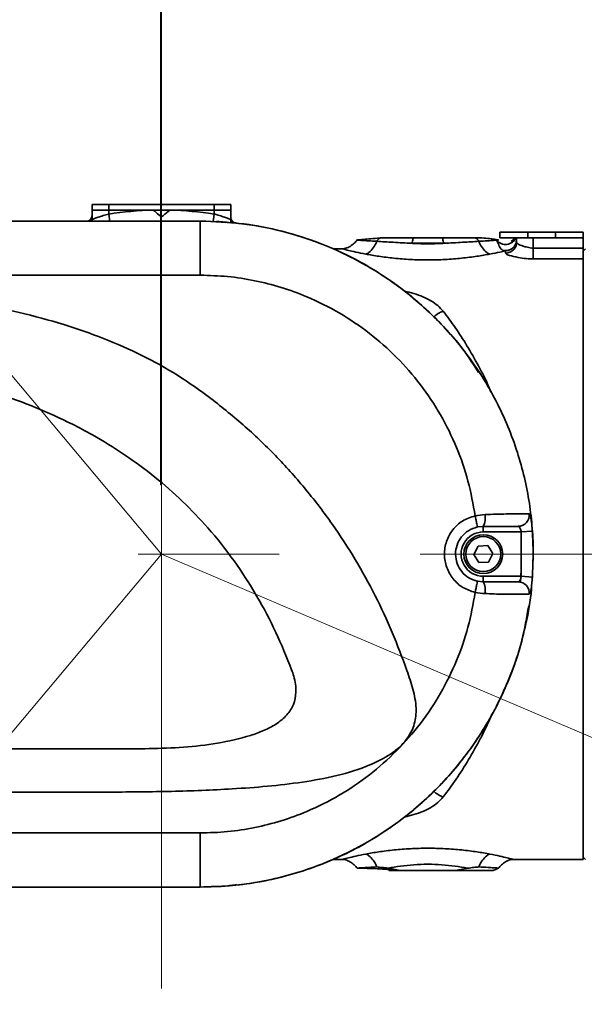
# Model space of a CAD drawing. Header units: millimetres. Extents: x 6316 to 18291, y -19059 to -9021.
# Tile 101 of 144: x 11636 to 11737, y -11874 to -11696. Entities that reach past the tile are written whole.
import ezdxf

# ---------------------------------------------------------------- set-up
doc = ezdxf.new("R2010")
doc.units = ezdxf.units.MM
doc.header["$LTSCALE"] = 10
doc.header["$PDSIZE"] = -1
doc.linetypes.add('CENTER', pattern=[50.8, 31.75, -6.35, 6.35, -6.35])
doc.linetypes.add('CENTERX2', pattern=[20.32, 12.7, -2.54, 2.54, -2.54])
doc.layers.get('Defpoints').update_dxf_attribs({"true_color": 0x5e5e5e})
doc.layers.add('2细线层', color=4, linetype='Continuous', lineweight=13)
doc.layers.add('cen', color=2, linetype='CENTER', lineweight=18)
doc.layers.add('中心线层', color=1, linetype='CENTER')
doc.dimstyles.new('ISO-25', dxfattribs={"dimscale": 20, "dimtxt": 4, "dimasz": 3.05, "dimexe": 3, "dimexo": 0.625, "dimtad": 1, "dimdec": 0, "dimtxsty": 'Standard', "dimcen": 2.5, "dimclrd": 1, "dimclre": 1, "dimclrt": 4, "dimadec": 1, "dimazin": 2, "dimtfac": 1, "dimtdec": 0, "dimtmove": 0, "dimatfit": 0, "dimfxl": 1, "dimarcsym": 0})

# ---------------------------------------------------------------- blocks, each defined once
blk = doc.blocks.new('SW_CENTERMARKSYMBOL_2')
at = {"layer": '中心线层', "color": 0}
for p, q in [((-1, 0), (-2.7, 0)), ((0, 0), (-0.5, 0)), ((0, 1), (0, 2.7)), ((0, 0), (0, 0.5)), ((0, 0), (0, -0.5)), ((0, 0), (0.5, 0)), ((1, 0), (2.7, 0)), ((0, -1), (0, -2.7))]:
    blk.add_line(p, q, dxfattribs=at)
blk = doc.blocks.new('*D148')
at = {"layer": 'Defpoints', "color": 0, "linetype": 'ByBlock', "lineweight": 20, "transparency": 16777216}
for p in [(11690.09, -11297.54), (11555.19, -11666.33), (10703.28, -11792.73), (11661.24, -11792.73), (11834.85, -11792.73)]:
    blk.add_point(p, dxfattribs=at)
at = {"layer": '中心线层', "color": 1, "linetype": 'ByBlock', "lineweight": -2, "transparency": 16777216}
for p, q in [((11547.15, -11656.76), (11303.84, -11366.79)), ((11847.35, -11792.73), (12217.27, -11792.73))]:
    blk.add_line(p, q, dxfattribs=at)
blk.add_arc((11661.24, -11792.73), 496.02, 7.0506, 122.9494, dxfattribs=at)
at = {"layer": '中心线层', "color": 1, "linetype": 'ByBlock', "lineweight": 20, "transparency": 16777216}
for points in [[(11397.5, -11384.66), (11385.41, -11368.31), (11342.41, -11412.75)], [(12163.66, -11731.22), (12143.37, -11732.47), (12157.27, -11792.73)]]:
    blk.add_solid(points, dxfattribs=at)
at = {"layer": '中心线层', "color": 4, "linetype": 'ByBlock', "lineweight": 20, "transparency": 16777216, "insert": (11970.28, -11339), "char_height": 80, "attachment_point": 5, "rotation": 325.7408}
blk.add_mtext('130°', dxfattribs=at)
blk = doc.blocks.new('*D149')
at = {"layer": 'Defpoints', "color": 0, "linetype": 'ByBlock', "lineweight": 20, "transparency": 16777216}
for p in [(10703.28, -11792.73), (11661.24, -11792.73), (11834.85, -11792.73), (11557.23, -11916.69), (11679.34, -12103.48)]:
    blk.add_point(p, dxfattribs=at)
at = {"layer": '中心线层', "color": 1, "linetype": 'ByBlock', "lineweight": -2, "transparency": 16777216}
for p, q in [((11847.35, -11792.73), (12032.53, -11792.73)), ((11549.19, -11926.26), (11422.59, -12077.15))]:
    blk.add_line(p, q, dxfattribs=at)
blk.add_arc((11661.24, -11792.73), 311.28, 241.2459, 348.7541, dxfattribs=at)
at = {"layer": '中心线层', "color": 1, "linetype": 'ByBlock', "lineweight": 20, "transparency": 16777216}
for points in [[(11956.43, -11852.44), (11976.67, -11854.43), (11972.53, -11792.73)], [(11505.76, -12074.02), (11517.24, -12057.23), (11461.16, -12031.18)]]:
    blk.add_solid(points, dxfattribs=at)
at = {"layer": '中心线层', "color": 4, "linetype": 'ByBlock', "lineweight": 20, "transparency": 16777216, "insert": (11770.42, -12026.86), "char_height": 80, "attachment_point": 5, "rotation": 25}
blk.add_mtext('130°', dxfattribs=at)
blk = doc.blocks.new('*D152')
at = {"layer": 'Defpoints', "color": 0, "linetype": 'ByBlock', "lineweight": 20, "transparency": 16777216}
for p in [(10744.24, -11792.73), (11834.85, -11792.73), (10910.7, -11928.22), (11200.52, -11950.1), (11072.57, -12830.82)]:
    blk.add_point(p, dxfattribs=at)
at = {"layer": '中心线层', "color": 1, "linetype": 'ByBlock', "lineweight": -2, "transparency": 16777216}
blk.add_arc((10886.41, -11792.73), 351.33, 290.1276, 350.0396, dxfattribs=at)
at = {"layer": '中心线层', "color": 1, "linetype": 'ByBlock', "lineweight": 20, "transparency": 16777216}
for points in [[(11222.32, -11852.61), (11242.57, -11854.38), (11237.74, -11792.73)], [(11009.96, -12132.42), (11004.65, -12112.79), (10948.42, -12138.54)]]:
    blk.add_solid(points, dxfattribs=at)
at = {"layer": '中心线层', "color": 4, "linetype": 'ByBlock', "lineweight": 20, "transparency": 16777216, "insert": (11113.63, -11986.13), "char_height": 80, "attachment_point": 5, "rotation": 49.5964}
blk.add_mtext('80°', dxfattribs=at)
blk = doc.blocks.new('*D157')
at = {"layer": 'Defpoints', "color": 0, "linetype": 'ByBlock', "lineweight": 20, "transparency": 16777216}
for p in [(11661.11, -11671.18), (11661.11, -11792.73), (10744.24, -11962.73)]:
    blk.add_point(p, dxfattribs=at)
at = {"layer": '中心线层', "color": 1, "linetype": 'ByBlock', "lineweight": -2, "transparency": 16777216}
for p, q in [((10744.24, -11950.23), (10744.24, -11611.18)), ((11661.11, -11780.23), (11661.11, -11611.18)), ((10805.24, -11671.18), (11600.11, -11671.18))]:
    blk.add_line(p, q, dxfattribs=at)
at = {"layer": '中心线层', "color": 1, "linetype": 'ByBlock', "lineweight": 20, "transparency": 16777216}
for points in [[(10805.24, -11661.01), (10805.24, -11681.34), (10744.24, -11671.18)], [(11600.11, -11661.01), (11600.11, -11681.34), (11661.11, -11671.18)]]:
    blk.add_solid(points, dxfattribs=at)
at = {"layer": '中心线层', "color": 4, "linetype": 'ByBlock', "lineweight": 20, "transparency": 16777216, "insert": (11202.68, -11618.68), "char_height": 80, "attachment_point": 5}
blk.add_mtext('917', dxfattribs=at)
blk = doc.blocks.new('*D158')
at = {"layer": 'Defpoints', "color": 0, "linetype": 'ByBlock', "lineweight": 20, "transparency": 16777216}
for p in [(11661.24, -11671.61), (11661.24, -11792.86), (11791.24, -11792.73)]:
    blk.add_point(p, dxfattribs=at)
at = {"layer": '中心线层', "color": 1, "linetype": 'ByBlock', "lineweight": -2, "transparency": 16777216}
for p, q in [((11661.24, -11780.36), (11661.24, -11611.61)), ((11791.24, -11780.23), (11791.24, -11611.61)), ((11600.24, -11671.61), (11539.24, -11671.61)), ((11661.24, -11671.61), (11791.24, -11671.61)), ((11852.24, -11671.61), (12095.1, -11671.61))]:
    blk.add_line(p, q, dxfattribs=at)
at = {"layer": '中心线层', "color": 1, "linetype": 'ByBlock', "lineweight": 20, "transparency": 16777216}
for points in [[(11600.24, -11661.44), (11600.24, -11681.77), (11661.24, -11671.61)], [(11852.24, -11661.44), (11852.24, -11681.77), (11791.24, -11671.61)]]:
    blk.add_solid(points, dxfattribs=at)
at = {"layer": '中心线层', "color": 4, "linetype": 'ByBlock', "lineweight": 20, "transparency": 16777216, "insert": (12004.17, -11618.66), "char_height": 80, "attachment_point": 5}
blk.add_mtext('130', dxfattribs=at)

msp = doc.modelspace()

# ---------------------------------------------------------------- linework, layer by layer
at = {"color": 7, "linetype": 'Continuous', "lineweight": 35}
for p, q in [((11648.74, -11730.73), (11648.74, -11729.73)), ((11648.74, -11729.73), (11651.74, -11729.73)), ((11651.74, -11729.73), (11651.74, -11730.73)), ((11651.74, -11729.73), (11670.74, -11729.73)), ((11670.74, -11730.73), (11670.74, -11729.73)), ((11670.74, -11729.73), (11673.74, -11729.73)), ((11673.74, -11729.73), (11673.74, -11730.73)), ((11648.74, -11732.45), (11648.74, -11730.73)), ((11651.74, -11730.73), (11648.74, -11730.73)), ((11651.74, -11730.73), (11651.74, -11731.46)), ((11651.74, -11730.73), (11670.74, -11730.73)), ((11651.74, -11731.46), (11651.95, -11732.77)), ((11659.74, -11730.73), (11659.77, -11730.74)), ((11662.72, -11730.74), (11662.74, -11730.73)), ((11670.74, -11731.46), (11670.54, -11732.79)), ((11670.74, -11731.46), (11670.74, -11730.73)), ((11673.74, -11730.73), (11670.74, -11730.73)), ((11673.74, -11730.73), (11673.74, -11732.45)), ((11668.24, -11732.73), (11180.74, -11732.73)), ((11668.24, -11732.73), (11320.24, -11732.73)), ((11648.74, -11732.45), (11648.72, -11732.73)), ((11648.74, -11732.73), (11648.74, -11732.45)), ((11673.74, -11732.45), (11673.74, -11733.06)), ((11722.24, -11735.73), (11722.24, -11734.73)), ((11722.24, -11734.73), (11727.24, -11734.73)), ((11727.24, -11735.73), (11722.24, -11735.73)), ((11725.24, -11736.52), (11725.24, -11735.73)), ((11727.24, -11734.73), (11727.24, -11735.73)), ((11727.24, -11734.73), (11732.24, -11734.73)), ((11727.24, -11735.73), (11732.24, -11735.73)), ((11728.24, -11735.73), (11728.24, -11737.6)), ((11728.24, -11735.73), (11737.24, -11735.73)), ((11732.24, -11735.73), (11732.24, -11734.73)), ((11732.24, -11734.73), (11737.24, -11734.73)), ((11737.24, -11734.73), (11737.24, -11735.73)), ((11737.24, -11737.6), (11737.24, -11735.73)), ((11721.45, -11736.05), (11721.34, -11736.03)), ((11724.24, -11736.35), (11724.24, -11736.35)), ((11728.24, -11737.6), (11737.24, -11737.6)), ((11737.24, -11737.6), (11737.24, -11739.54)), ((11693.92, -11737.73), (11692.17, -11737.73)), ((11723.24, -11738.07), (11722.68, -11737.97)), ((11722.68, -11737.97), (11723.25, -11738.05)), ((11723.24, -11738.5), (11723.24, -11738.07)), ((11737.64, -11737.73), (11737.24, -11738.13)), ((11737.24, -11739.54), (11728.24, -11739.54)), ((11737.24, -11739.54), (11737.24, -11847.73)), ((11668.24, -11742.48), (11629.74, -11742.48)), ((11719.24, -11787.73), (11718.19, -11787.84)), ((11719.24, -11788.73), (11719.24, -11787.73)), ((11726.08, -11788.73), (11719.24, -11788.73)), ((11728.07, -11788.59), (11726.08, -11788.73)), ((11726.08, -11796.73), (11726.08, -11788.73)), ((11717.51, -11792.81), (11718.3, -11791.27)), ((11718.3, -11791.27), (11720.03, -11791.19)), ((11720.03, -11791.19), (11720.97, -11792.64)), ((11720.97, -11792.64), (11720.18, -11794.18)), ((11718.45, -11794.27), (11717.51, -11792.81)), ((11720.18, -11794.18), (11718.45, -11794.27)), ((11725.95, -11797.93), (11726.08, -11795.52)), ((11718.19, -11797.61), (11719.24, -11797.73)), ((11719.24, -11796.73), (11719.24, -11797.73)), ((11719.24, -11796.73), (11726.08, -11796.73)), ((11728.08, -11796.86), (11726.08, -11796.73)), ((11629.74, -11842.98), (11668.24, -11842.98)), ((11737.24, -11847.33), (11737.64, -11847.73)), ((11692.12, -11847.73), (11693.92, -11847.73)), ((11696.52, -11849.31), (11697.13, -11849.32)), ((11724.57, -11847.73), (11737.24, -11847.73)), ((11704.17, -11849.73), (11702.24, -11849.73)), ((11702.44, -11849.56), (11703.59, -11849.62)), ((11704.17, -11849.73), (11714.32, -11849.73)), ((11320.24, -11852.73), (11668.24, -11852.73))]:
    msp.add_line(p, q, dxfattribs=at)
at = {"color": 7, "linetype": 'Continuous', "lineweight": 35, "flags": 128}
for points in [[(11673.74, -11732.45), (11673.77, -11732.78), (11673.85, -11733.08)], [(11187.72, -11835.61), (11216.18, -11835.61), (11244.54, -11835.61), (11272.98, -11835.61), (11301.65, -11835.61), (11330.75, -11835.61), (11360.42, -11835.61), (11390.86, -11835.61), (11422.22, -11835.61), (11448.75, -11835.61), (11476.1, -11835.61), (11504.39, -11835.61), (11533.7, -11835.61), (11564.12, -11835.61), (11590.4, -11835.61), (11617.57, -11835.61), (11645.69, -11835.61), (11652.11, -11835.61)], [(11180.74, -11852.73), (11250.36, -11852.73), (11271.09, -11852.73), (11354.01, -11852.73), (11494.24, -11852.73), (11514.97, -11852.73), (11597.89, -11852.73), (11668.24, -11852.73)], [(11674.81, -11852.29), (11674.45, -11852.36), (11671.99, -11852.61), (11671.37, -11852.64), (11671.22, -11852.65), (11671.18, -11852.65), (11671.17, -11852.65), (11671.17, -11852.65), (11671.16, -11852.65), (11671.16, -11852.65), (11671.16, -11852.65), (11671.16, -11852.65)]]:
    msp.add_lwpolyline(points, dxfattribs=at)
at = {"color": 7, "linetype": 'Continuous', "lineweight": 35}
for radius in [3.5, 3.15]:
    msp.add_circle((11719.24, -11792.73), radius, dxfattribs=at)
for centre, radius, start, end in [((11647.74, -11731.73), 1, 270, 0), ((11648.07, -11732.34), 0.674, 324.3048, 359.4262), ((11661.24, -11792.73), 62, 91.3669, 98.8139), ((11661.24, -11792.73), 62, 81.1861, 88.6331), ((11674.74, -11732.07), 1, 180, 263.8754), ((11674.52, -11732.54), 0.776, 194.2014, 219.0536), ((11713.23, -11752.83), 4.05, 107.332, 135.7147), ((11725.54, -11785.73), 1.99, 270.3316, 7.2242), ((11715.95, -11786.16), 3.65, 334.5332, 8.3817), ((11719.24, -11792.73), 4, 90, 270.0086), ((11715.95, -11799.3), 3.65, 351.6188, 25.5028), ((11725.54, -11799.72), 1.99, 352.7651, 89.6767), ((11713.23, -11832.62), 4.05, 224.257, 252.6678)]:
    msp.add_arc(centre, radius, start, end, dxfattribs=at)
for points, knots in [([(11648.74, -11732.45), (11648.76, -11732.44), (11648.79, -11732.43), (11649.14, -11732.29), (11649.82, -11732.04), (11650.72, -11731.74), (11651.4, -11731.55), (11651.74, -11731.46)], [0, 0, 0, 0, 0.126659, 0.340135, 0.559319, 0.779764, 1, 1, 1, 1]), ([(11661.24, -11731.99), (11660.93, -11731.72), (11660.46, -11731.32), (11659.94, -11730.89), (11659.77, -11730.74)], [0, 0, 0, 0, 0.65036, 1, 1, 1, 1]), ([(11662.72, -11730.74), (11662.34, -11731.07), (11661.82, -11731.5), (11661.36, -11731.89), (11661.24, -11731.99)], [0, 0, 0, 0, 0.750832, 1, 1, 1, 1]), ([(11670.74, -11731.46), (11670.99, -11731.52), (11671.57, -11731.68), (11672.41, -11731.95), (11673.15, -11732.21), (11673.65, -11732.41), (11673.71, -11732.43), (11673.74, -11732.45)], [0, 0, 0, 0, 0.155291, 0.374014, 0.586718, 0.794228, 1, 1, 1, 1]), ([(11668.24, -11732.73), (11668.24, -11732.73), (11668.24, -11732.74), (11668.24, -11733.15), (11668.24, -11733.95), (11668.24, -11735.13), (11668.24, -11736.61), (11668.24, -11738.38), (11668.24, -11740.37), (11668.24, -11741.77), (11668.24, -11742.48)], [0, 0, 0, 0, 0.122911, 0.245702, 0.371398, 0.49711, 0.622814, 0.74849, 0.874172, 1, 1, 1, 1]), ([(11728.16, -11794.31), (11728.19, -11793.78), (11728.32, -11791.72), (11728.1, -11788.13), (11727.6, -11783.52), (11726.7, -11778.93), (11725.41, -11774.3), (11723.72, -11769.69), (11721.6, -11765.12), (11719.07, -11760.7), (11716.17, -11756.51), (11712.97, -11752.62), (11709.45, -11749.01), (11705.6, -11745.68), (11701.48, -11742.69), (11697.17, -11740.08), (11692.66, -11737.84), (11687.92, -11735.97), (11682.28, -11734.29), (11675.71, -11733), (11670.75, -11732.82), (11668.24, -11732.73)], [0, 0, 0, 0, 0.016541, 0.064532, 0.112523, 0.161689, 0.210855, 0.26293, 0.315006, 0.368594, 0.422182, 0.474234, 0.526287, 0.57985, 0.633412, 0.685463, 0.737514, 0.791077, 0.844639, 0.92172, 1, 1, 1, 1]), ([(11718.39, -11760.01), (11717.56, -11758.71), (11715.33, -11755.22), (11710.75, -11750.18), (11704.87, -11744.98), (11698.32, -11740.62), (11691.26, -11737.13), (11683.82, -11734.62), (11676.09, -11733.02), (11670.86, -11732.83), (11668.24, -11732.73)], [0, 0, 0, 0, 0.077545, 0.208927, 0.341, 0.472847, 0.604293, 0.73661, 0.868067, 1, 1, 1, 1]), ([(11671.13, -11732.8), (11671.13, -11732.8), (11671.13, -11732.8), (11671.14, -11732.8), (11671.14, -11732.8), (11671.16, -11732.8), (11671.23, -11732.8), (11671.5, -11732.82), (11672.03, -11732.84), (11672.51, -11732.92), (11672.78, -11732.96)], [0, 0, 0, 0, 0.0001, 0.000735, 0.002417, 0.008678, 0.032834, 0.127729, 0.503897, 1, 1, 1, 1]), ([(11700.61, -11735.78), (11700.04, -11735.82), (11698.89, -11735.9), (11697.56, -11736.04), (11696.68, -11736.12), (11696.57, -11736.13), (11696.52, -11736.14)], [0, 0, 0, 0, 0.2439638, 0.4937883, 0.7453311, 1, 1, 1, 1]), ([(11700.06, -11736.36), (11700.06, -11736.35), (11700.08, -11736.31), (11700.19, -11736.18), (11700.36, -11735.99), (11700.54, -11735.83), (11700.66, -11735.74), (11700.7, -11735.73), (11700.71, -11735.73)], [0, 0, 0, 0, 0.04351, 0.138809, 0.5, 0.861191, 0.95649, 1, 1, 1, 1]), ([(11700.71, -11735.73), (11701.6, -11735.73), (11703.37, -11735.73), (11705.56, -11735.73), (11706.65, -11735.73)], [0, 0, 0, 0, 0.500007, 1, 1, 1, 1]), ([(11706.65, -11735.73), (11706.65, -11735.73), (11706.64, -11735.73), (11706.63, -11735.76), (11706.59, -11735.89), (11706.52, -11736.16), (11706.46, -11736.45), (11706.43, -11736.64), (11706.42, -11736.7), (11706.42, -11736.72), (11706.42, -11736.73)], [0, 0, 0, 0, 0.0161469, 0.0423596, 0.1360846, 0.5, 0.8639154, 0.9576404, 0.9838531, 1, 1, 1, 1]), ([(11711.84, -11735.73), (11711.84, -11735.73), (11711.85, -11735.73), (11711.86, -11735.76), (11711.9, -11735.89), (11711.97, -11736.16), (11712.03, -11736.45), (11712.06, -11736.64), (11712.07, -11736.7), (11712.07, -11736.72), (11712.07, -11736.73)], [0, 0, 0, 0, 0.016147, 0.04236, 0.136084, 0.5, 0.863916, 0.95764, 0.983853, 1, 1, 1, 1]), ([(11711.84, -11735.73), (11712.94, -11735.73), (11715.12, -11735.73), (11716.89, -11735.73), (11717.78, -11735.73)], [0, 0, 0, 0, 0.5013311, 1, 1, 1, 1]), ([(11721.34, -11736.03), (11721.15, -11736), (11720.67, -11735.92), (11719.37, -11735.75), (11718.3, -11735.73), (11717.78, -11735.73)], [0, 0, 0, 0, 0.261454, 0.635458, 1, 1, 1, 1]), ([(11717.78, -11735.73), (11717.79, -11735.73), (11717.83, -11735.74), (11717.94, -11735.83), (11718.13, -11735.99), (11718.3, -11736.18), (11718.4, -11736.31), (11718.42, -11736.35), (11718.43, -11736.36)], [0, 0, 0, 0, 0.04351, 0.138809, 0.5, 0.861191, 0.95649, 1, 1, 1, 1]), ([(11724.95, -11735.73), (11724.79, -11735.92), (11724.59, -11736.15), (11724.29, -11736.32), (11724.24, -11736.35)], [0, 0, 0, 0, 0.843339, 1, 1, 1, 1]), ([(11725.24, -11735.73), (11725.27, -11735.73), (11725.32, -11735.73), (11725.68, -11735.73), (11726.27, -11735.73), (11727.01, -11735.73), (11727.68, -11735.73), (11728.06, -11735.73), (11728.24, -11735.73)], [0, 0, 0, 0, 0.12526, 0.250456, 0.500086, 0.749419, 0.874906, 1, 1, 1, 1]), ([(11698.05, -11738.67), (11697.42, -11738.55), (11696.17, -11738.3), (11694.87, -11737.98), (11694.13, -11737.79), (11693.83, -11737.7), (11693.92, -11737.73), (11693.92, -11737.73)], [0, 0, 0, 0, 0.252275, 0.502684, 0.75135, 0.999034, 1, 1, 1, 1]), ([(11696.53, -11736.13), (11696.35, -11736.33), (11695.98, -11736.78), (11695.27, -11737.27), (11694.57, -11737.64), (11694.1, -11737.7), (11693.92, -11737.73)], [0, 0, 0, 0, 0.254127, 0.555275, 0.820732, 1, 1, 1, 1]), ([(11700.06, -11736.36), (11699.53, -11736.33), (11698.46, -11736.27), (11697.35, -11736.2), (11696.7, -11736.16), (11696.44, -11736.14), (11696.52, -11736.14), (11696.52, -11736.14)], [0, 0, 0, 0, 0.250574, 0.501213, 0.749812, 0.999502, 1, 1, 1, 1]), ([(11698.05, -11738.67), (11698.14, -11738.65), (11698.34, -11738.59), (11698.81, -11738.25), (11699.42, -11737.59), (11699.86, -11736.85), (11700.04, -11736.41), (11700.06, -11736.36)], [0, 0, 0, 0, 0.100136, 0.235424, 0.594174, 0.952924, 1, 1, 1, 1]), ([(11706.42, -11736.73), (11705.24, -11736.67), (11702.88, -11736.55), (11701, -11736.43), (11700.06, -11736.37)], [0, 0, 0, 0, 0.501621, 1, 1, 1, 1]), ([(11706.42, -11736.73), (11706.52, -11736.73), (11707.44, -11736.8), (11709.24, -11736.87), (11711.04, -11736.8), (11711.96, -11736.73), (11712.07, -11736.73)], [0, 0, 0, 0, 0.054396, 0.498885, 0.944278, 1, 1, 1, 1]), ([(11718.43, -11736.37), (11717.49, -11736.43), (11715.61, -11736.55), (11713.25, -11736.67), (11712.07, -11736.73)], [0, 0, 0, 0, 0.497065, 1, 1, 1, 1]), ([(11721.64, -11736.17), (11721.46, -11736.18), (11721.07, -11736.2), (11720.03, -11736.27), (11718.96, -11736.33), (11718.43, -11736.36)], [0, 0, 0, 0, 0.279549, 0.638781, 1, 1, 1, 1]), ([(11720.44, -11738.67), (11720.35, -11738.65), (11720.15, -11738.59), (11719.67, -11738.25), (11719.07, -11737.59), (11718.62, -11736.85), (11718.45, -11736.41), (11718.43, -11736.36)], [0, 0, 0, 0, 0.100136, 0.235425, 0.594175, 0.952925, 1, 1, 1, 1]), ([(11721.91, -11736.13), (11721.89, -11736.12), (11721.87, -11736.11), (11721.52, -11736.06), (11721.45, -11736.05)], [0, 0, 0, 0, 0.798402, 1, 1, 1, 1]), ([(11721.64, -11736.17), (11721.64, -11736.17), (11721.65, -11736.17), (11721.69, -11736.16), (11721.8, -11736.15), (11721.93, -11736.13), (11722.02, -11736.12), (11721.92, -11736.13), (11721.91, -11736.13)], [0, 0, 0, 0, 0.000016, 0.048071, 0.167734, 0.415991, 0.927398, 1, 1, 1, 1]), ([(11722.68, -11737.97), (11722.6, -11737.9), (11722.16, -11737.53), (11722.03, -11736.99), (11721.79, -11736.48), (11721.67, -11736.24), (11721.64, -11736.17)], [0, 0, 0, 0, 0.1412519, 0.7317764, 0.9196715, 1, 1, 1, 1]), ([(11723.24, -11738.07), (11723.5, -11738.05), (11723.89, -11738), (11724.35, -11737.76), (11724.77, -11737.43), (11725.05, -11737.01), (11725.21, -11736.53), (11725.23, -11736.27), (11725.24, -11736.11)], [0, 0, 0, 0, 0.241139, 0.368586, 0.500302, 0.749485, 0.842253, 1, 1, 1, 1]), ([(11723.25, -11738.05), (11723.51, -11738.02), (11724.03, -11737.96), (11724.69, -11737.51), (11725.15, -11736.87), (11725.21, -11736.36), (11725.24, -11736.11)], [0, 0, 0, 0, 0.2498849, 0.4997766, 0.7497792, 1, 1, 1, 1]), ([(11725.24, -11736.52), (11725.24, -11736.52), (11725.24, -11736.59), (11725.31, -11736.75), (11725.75, -11737.02), (11726.58, -11737.3), (11727.51, -11737.52), (11728.06, -11737.6), (11728.24, -11737.6), (11728.24, -11737.6)], [0, 0, 0, 0, 0.000013, 0.091187, 0.281833, 0.642162, 0.880384, 0.999987, 1, 1, 1, 1]), ([(11720.44, -11738.67), (11719.67, -11738.81), (11718.14, -11739.08), (11715.37, -11739.43), (11712.37, -11739.67), (11709.24, -11739.76), (11706.1, -11739.67), (11703.11, -11739.43), (11700.35, -11739.08), (11698.81, -11738.81), (11698.05, -11738.67)], [0, 0, 0, 0, 0.1235092, 0.2485215, 0.3738897, 0.5003165, 0.6264846, 0.7518717, 0.8768516, 1, 1, 1, 1]), ([(11723.24, -11738.07), (11722.93, -11738.15), (11722.18, -11738.33), (11721.07, -11738.55), (11720.44, -11738.67)], [0, 0, 0, 0, 0.4233554, 1, 1, 1, 1]), ([(11723.24, -11738.07), (11723.24, -11738.07), (11723.25, -11738.07), (11723.25, -11738.06), (11723.25, -11738.05), (11723.25, -11738.05)], [0, 0, 0, 0, 0.248891, 0.499463, 1, 1, 1, 1]), ([(11728.24, -11739.54), (11727.83, -11739.52), (11726.85, -11739.49), (11725.32, -11739.26), (11724.07, -11738.96), (11723.35, -11738.68), (11723.27, -11738.55), (11723.24, -11738.5)], [0, 0, 0, 0, 0.1633138, 0.3889154, 0.6931865, 0.8801017, 1, 1, 1, 1]), ([(11717.77, -11785.83), (11717.39, -11783.73), (11716.65, -11779.52), (11714.51, -11773.42), (11711.65, -11767.58), (11708.01, -11762.12), (11703.7, -11757.18), (11698.79, -11752.84), (11693.36, -11749.16), (11687.98, -11746.47), (11682.83, -11744.6), (11678.06, -11743.39), (11673.18, -11742.62), (11669.89, -11742.52), (11668.24, -11742.48)], [0, 0, 0, 0, 0.088929, 0.177858, 0.269197, 0.360539, 0.451881, 0.543222, 0.634564, 0.725902, 0.794427, 0.862952, 0.931476, 1, 1, 1, 1]), ([(11705.03, -11745.35), (11705.61, -11745.48), (11707.38, -11745.89), (11709.42, -11746.78), (11711.1, -11747.93), (11711.72, -11748.62), (11712.02, -11748.97)], [0, 0, 0, 0, 0.1951551, 0.5968327, 0.7984968, 1, 1, 1, 1]), ([(11670.16, -11764.67), (11668.18, -11763.24), (11664.22, -11760.38), (11657.7, -11756.82), (11650.83, -11753.78), (11643.43, -11751.22), (11635.62, -11749.1), (11630.17, -11748.07), (11627.43, -11747.55)], [0, 0, 0, 0, 0.1577629, 0.3155612, 0.4787645, 0.6420152, 0.8206094, 1, 1, 1, 1]), ([(11712.02, -11748.97), (11712.74, -11749.93), (11714.18, -11751.86), (11716.33, -11755.15), (11718.37, -11758.8), (11719.85, -11761.58), (11720.51, -11763.29), (11720.61, -11763.55)], [0, 0, 0, 0, 0.2361662, 0.4723219, 0.7146885, 0.9570226, 1, 1, 1, 1]), ([(11645.22, -11769.33), (11643.01, -11768.29), (11638.6, -11766.19), (11631.63, -11763.73), (11624.46, -11761.74), (11616.44, -11760.08), (11607.65, -11758.84), (11598.09, -11758.04), (11588.48, -11757.64), (11582.05, -11757.6), (11578.83, -11757.58)], [0, 0, 0, 0, 0.10768, 0.215378, 0.325556, 0.435755, 0.576159, 0.716601, 0.858291, 1, 1, 1, 1]), ([(11705.47, -11813.68), (11704.62, -11811.4), (11702.92, -11806.84), (11699.8, -11800.15), (11696.22, -11793.64), (11692.08, -11787.26), (11687.4, -11781.12), (11682.14, -11775.22), (11676.41, -11769.69), (11672.25, -11766.35), (11670.16, -11764.67)], [0, 0, 0, 0, 0.119386, 0.238766, 0.360702, 0.482635, 0.610397, 0.738164, 0.869075, 1, 1, 1, 1]), ([(11684.7, -11813.57), (11683.79, -11811.31), (11681.97, -11806.78), (11678.49, -11800.21), (11674.42, -11793.89), (11669.9, -11788.18), (11665.1, -11783.16), (11660.07, -11778.74), (11654.63, -11774.75), (11649.62, -11771.64), (11646.41, -11769.96), (11645.22, -11769.33)], [0, 0, 0, 0, 0.1206937, 0.2413922, 0.3663643, 0.4913257, 0.6001829, 0.709046, 0.8211949, 0.9333597, 1, 1, 1, 1]), ([(11719.56, -11785.62), (11720.23, -11785.59), (11721.71, -11785.52), (11723.44, -11785.5), (11724.95, -11785.49), (11726.18, -11785.49), (11727.08, -11785.48), (11727.37, -11785.48), (11727.52, -11785.48)], [0, 0, 0, 0, 0.141369, 0.311874, 0.482353, 0.652971, 0.826376, 1, 1, 1, 1]), ([(11727.52, -11785.48), (11727.55, -11785.5), (11727.64, -11785.53), (11727.76, -11785.9), (11727.88, -11786.6), (11727.99, -11787.54), (11728.05, -11788.24), (11728.07, -11788.59)], [0, 0, 0, 0, 0.144415, 0.363972, 0.578468, 0.789675, 1, 1, 1, 1]), ([(11717.77, -11799.63), (11717.01, -11799.38), (11715.5, -11798.89), (11713.71, -11797.26), (11712.53, -11795.17), (11712.11, -11792.79), (11712.49, -11790.41), (11713.63, -11788.3), (11715.43, -11786.6), (11716.97, -11786.09), (11717.77, -11785.83)], [0, 0, 0, 0, 0.123742, 0.247787, 0.372192, 0.496797, 0.621362, 0.745716, 0.869783, 1, 1, 1, 1]), ([(11717.77, -11785.83), (11717.77, -11785.83), (11718.36, -11785.7), (11718.96, -11785.66), (11719.56, -11785.62)], [0, 0, 0, 0, 0.000033, 1, 1, 1, 1]), ([(11718.19, -11787.84), (11717.62, -11788.02), (11716.52, -11788.38), (11715.24, -11789.59), (11714.42, -11791.08), (11714.15, -11792.77), (11714.45, -11794.46), (11715.29, -11795.94), (11716.57, -11797.1), (11717.65, -11797.44), (11718.19, -11797.61)], [0, 0, 0, 0, 0.130675, 0.254879, 0.379034, 0.503185, 0.627382, 0.751605, 0.875804, 1, 1, 1, 1]), ([(11725.56, -11787.73), (11725.42, -11787.73), (11725.16, -11787.73), (11724.37, -11787.73), (11723.29, -11787.73), (11722.02, -11787.73), (11720.71, -11787.73), (11719.67, -11787.73), (11719.24, -11787.73)], [0, 0, 0, 0, 0.185373, 0.37048, 0.552431, 0.73421, 0.89241, 1, 1, 1, 1]), ([(11726.08, -11788.73), (11726.05, -11788.61), (11726, -11788.39), (11725.89, -11788.09), (11725.78, -11787.86), (11725.66, -11787.74), (11725.59, -11787.73), (11725.56, -11787.73)], [0, 0, 0, 0, 0.209828, 0.422522, 0.638381, 0.857286, 1, 1, 1, 1]), ([(11728.07, -11788.59), (11728.14, -11789.92), (11728.29, -11792.68), (11728.15, -11795.44), (11728.08, -11796.86)], [0, 0, 0, 0, 0.483362, 1, 1, 1, 1]), ([(11719.24, -11797.73), (11719.32, -11797.73), (11719.78, -11797.73), (11720.69, -11797.73), (11721.86, -11797.73), (11723.04, -11797.73), (11724.17, -11797.73), (11725.09, -11797.73), (11725.4, -11797.73), (11725.56, -11797.73)], [0, 0, 0, 0, 0.019644, 0.115018, 0.241439, 0.410419, 0.579651, 0.789679, 1, 1, 1, 1]), ([(11725.56, -11797.73), (11725.6, -11797.71), (11725.7, -11797.69), (11725.82, -11797.52), (11725.94, -11797.26), (11726.02, -11796.98), (11726.07, -11796.8), (11726.08, -11796.73)], [0, 0, 0, 0, 0.221388, 0.440453, 0.65673, 0.869722, 1, 1, 1, 1]), ([(11728.08, -11796.86), (11728.06, -11797.08), (11728.02, -11797.65), (11727.93, -11798.52), (11727.81, -11799.33), (11727.67, -11799.87), (11727.57, -11799.94), (11727.52, -11799.97)], [0, 0, 0, 0, 0.130946, 0.343012, 0.55759, 0.776422, 1, 1, 1, 1]), ([(11668.24, -11852.73), (11669.96, -11852.68), (11673.38, -11852.6), (11678.54, -11851.91), (11683.66, -11850.79), (11688.62, -11849.24), (11693.34, -11847.3), (11697.83, -11845.01), (11702.15, -11842.32), (11706.22, -11839.27), (11709.99, -11835.92), (11713.47, -11832.27), (11716.65, -11828.3), (11719.49, -11824.07), (11721.94, -11819.66), (11724.01, -11815.06), (11725.71, -11810.26), (11727.05, -11804.91), (11727.83, -11800.86), (11727.94, -11798.48), (11727.96, -11798.18)], [0, 0, 0, 0, 0.057869, 0.115739, 0.175398, 0.235059, 0.291249, 0.34744, 0.405265, 0.46309, 0.519281, 0.575471, 0.633295, 0.69112, 0.747331, 0.803541, 0.861388, 0.919236, 0.989987, 1, 1, 1, 1]), ([(11668.24, -11842.98), (11669.89, -11842.93), (11673.18, -11842.84), (11678.06, -11842.07), (11682.83, -11840.86), (11687.98, -11838.98), (11693.36, -11836.29), (11698.79, -11832.61), (11703.7, -11828.27), (11708.01, -11823.33), (11711.65, -11817.87), (11714.51, -11812.03), (11716.65, -11805.93), (11717.39, -11801.73), (11717.77, -11799.63)], [0, 0, 0, 0, 0.068524, 0.137048, 0.205572, 0.274098, 0.365436, 0.456777, 0.548119, 0.63946, 0.730802, 0.822142, 0.911071, 1, 1, 1, 1]), ([(11719.56, -11799.83), (11718.96, -11799.79), (11718.36, -11799.75), (11717.77, -11799.63), (11717.77, -11799.63)], [0, 0, 0, 0, 0.999967, 1, 1, 1, 1]), ([(11727.52, -11799.97), (11727.35, -11799.97), (11727, -11799.97), (11725.95, -11799.97), (11724.66, -11799.96), (11723.26, -11799.96), (11721.72, -11799.93), (11720.4, -11799.87), (11719.68, -11799.83), (11719.56, -11799.83)], [0, 0, 0, 0, 0.1969505, 0.393658, 0.5529877, 0.7121128, 0.8495403, 0.9750065, 1, 1, 1, 1]), ([(11668.24, -11852.73), (11670.88, -11852.63), (11676.13, -11852.43), (11683.86, -11850.82), (11691.32, -11848.3), (11698.37, -11844.81), (11704.91, -11840.43), (11710.82, -11835.24), (11716.01, -11829.32), (11720.38, -11822.77), (11723.83, -11815.71), (11726.27, -11808.77), (11727.07, -11804.13), (11727.43, -11802.06)], [0, 0, 0, 0, 0.093231, 0.185715, 0.278045, 0.370948, 0.463191, 0.555889, 0.648454, 0.740771, 0.833653, 0.925924, 1, 1, 1, 1]), ([(11652.11, -11835.61), (11655.76, -11835.59), (11663.06, -11835.54), (11672.47, -11835.16), (11680.33, -11834.61), (11686.63, -11833.87), (11692.86, -11832.76), (11698.23, -11831.12), (11702, -11829.22), (11704.23, -11827.49), (11705.81, -11825.73), (11706.98, -11823.35), (11707.26, -11820.26), (11706.62, -11817.01), (11705.86, -11814.8), (11705.47, -11813.68)], [0, 0, 0, 0, 0.159964, 0.319914, 0.412839, 0.505734, 0.597978, 0.689941, 0.751298, 0.782433, 0.813476, 0.855163, 0.896858, 0.948259, 1, 1, 1, 1]), ([(11652.89, -11827.83), (11654.94, -11827.83), (11659.05, -11827.82), (11665.22, -11827.6), (11671.33, -11826.91), (11676.15, -11825.83), (11679.66, -11824.59), (11681.93, -11823.42), (11683.85, -11821.87), (11685.14, -11819.85), (11685.63, -11817.39), (11685.29, -11815.25), (11684.83, -11813.95), (11684.7, -11813.57)], [0, 0, 0, 0, 0.150759, 0.301952, 0.452335, 0.601985, 0.663644, 0.725138, 0.789264, 0.843673, 0.8982, 0.970799, 1, 1, 1, 1]), ([(11720.79, -11821.55), (11720.74, -11821.67), (11720.13, -11823.28), (11718.7, -11826.02), (11716.6, -11829.85), (11714.34, -11833.37), (11712.8, -11835.45), (11712.02, -11836.49)], [0, 0, 0, 0, 0.020107, 0.261388, 0.502705, 0.751345, 1, 1, 1, 1]), ([(11187.72, -11827.99), (11213.25, -11828), (11264.31, -11828.02), (11340.9, -11827.92), (11431.19, -11827.83), (11535.18, -11827.79), (11613.65, -11827.82), (11652.89, -11827.83)], [0, 0, 0, 0, 0.164642, 0.329298, 0.493953, 0.746981, 1, 1, 1, 1]), ([(11712.02, -11836.49), (11711.72, -11836.83), (11711.1, -11837.53), (11709.42, -11838.67), (11707.38, -11839.56), (11705.61, -11839.97), (11705.03, -11840.1)], [0, 0, 0, 0, 0.201631, 0.403424, 0.805357, 1, 1, 1, 1]), ([(11668.24, -11852.73), (11668.24, -11852.72), (11668.24, -11852.71), (11668.24, -11852.36), (11668.24, -11851.58), (11668.24, -11850.35), (11668.24, -11848.77), (11668.24, -11846.94), (11668.24, -11844.98), (11668.24, -11843.63), (11668.24, -11842.98)], [0, 0, 0, 0, 0.112799, 0.231335, 0.360606, 0.495172, 0.629766, 0.759382, 0.882145, 1, 1, 1, 1]), ([(11698.05, -11846.78), (11698.82, -11846.64), (11700.35, -11846.37), (11703.12, -11846.02), (11706.11, -11845.78), (11709.24, -11845.7), (11712.38, -11845.78), (11715.37, -11846.02), (11718.14, -11846.37), (11719.67, -11846.64), (11720.44, -11846.78)], [0, 0, 0, 0, 0.123636, 0.248418, 0.373707, 0.500189, 0.626026, 0.751878, 0.876791, 1, 1, 1, 1]), ([(11693.92, -11847.73), (11693.97, -11847.71), (11694.06, -11847.68), (11694.88, -11847.47), (11696.16, -11847.15), (11697.42, -11846.9), (11698.05, -11846.78)], [0, 0, 0, 0, 0.247616, 0.496045, 0.747212, 1, 1, 1, 1]), ([(11698.05, -11846.78), (11698.14, -11846.8), (11698.34, -11846.86), (11698.81, -11847.2), (11699.42, -11847.86), (11699.87, -11848.6), (11700.04, -11849.04), (11700.06, -11849.09)], [0, 0, 0, 0, 0.100096, 0.235331, 0.593938, 0.952546, 1, 1, 1, 1]), ([(11720.44, -11846.78), (11720.35, -11846.8), (11720.15, -11846.86), (11719.67, -11847.2), (11719.07, -11847.86), (11718.62, -11848.6), (11718.45, -11849.04), (11718.43, -11849.09)], [0, 0, 0, 0, 0.100097, 0.235332, 0.59394, 0.952549, 1, 1, 1, 1]), ([(11720.44, -11846.78), (11721.07, -11846.9), (11722.32, -11847.15), (11723.62, -11847.47), (11724.36, -11847.67), (11724.66, -11847.75), (11724.57, -11847.73), (11724.57, -11847.73)], [0, 0, 0, 0, 0.252275, 0.502684, 0.75135, 0.999034, 1, 1, 1, 1]), ([(11693.91, -11847.73), (11694.09, -11847.75), (11694.56, -11847.81), (11695.26, -11848.18), (11695.97, -11848.67), (11696.35, -11849.12), (11696.53, -11849.32)], [0, 0, 0, 0, 0.1779113, 0.4429845, 0.7449651, 1, 1, 1, 1]), ([(11696.52, -11849.31), (11696.52, -11849.31), (11696.44, -11849.31), (11696.61, -11849.3), (11696.98, -11849.28), (11697.12, -11849.27)], [0, 0, 0, 0, 0.001519, 0.647102, 1, 1, 1, 1]), ([(11697.12, -11849.27), (11697.21, -11849.26), (11697.54, -11849.24), (11698.53, -11849.18), (11699.59, -11849.12), (11700.06, -11849.09)], [0, 0, 0, 0, 0.185408, 0.642139, 1, 1, 1, 1]), ([(11697.13, -11849.32), (11697.13, -11849.32), (11697.34, -11849.33), (11698.58, -11849.35), (11700.57, -11849.44), (11701.83, -11849.53), (11702.43, -11849.56), (11702.44, -11849.56)], [0, 0, 0, 0, 0.007266, 0.439647, 0.722286, 0.993933, 1, 1, 1, 1]), ([(11700.06, -11849.09), (11700.06, -11849.09), (11700.06, -11849.09), (11700.06, -11849.09), (11700.06, -11849.09), (11700.06, -11849.09), (11700.38, -11849.16), (11701.02, -11849.17), (11701.69, -11849.27), (11702.03, -11849.33)], [0, 0, 0, 0, 0.00014, 0.000305, 0.000744, 0.002164, 0.007374, 0.500103, 1, 1, 1, 1]), ([(11716.46, -11849.33), (11716.43, -11849.32), (11715.71, -11849.18), (11714.2, -11848.93), (11711.78, -11848.68), (11709.24, -11848.59), (11706.71, -11848.68), (11704.29, -11848.93), (11702.78, -11849.18), (11702.06, -11849.32), (11702.03, -11849.33)], [0, 0, 0, 0, 0.007236, 0.171953, 0.336326, 0.499748, 0.664008, 0.827644, 0.992184, 1, 1, 1, 1]), ([(11702.03, -11849.33), (11702.22, -11849.36), (11702.59, -11849.42), (11703.16, -11849.53), (11703.69, -11849.65), (11704.03, -11849.71), (11704.17, -11849.73)], [0, 0, 0, 0, 0.270798, 0.542889, 0.816768, 1, 1, 1, 1]), ([(11714.32, -11849.73), (11714.44, -11849.71), (11714.69, -11849.67), (11715.1, -11849.58), (11715.7, -11849.45), (11716.16, -11849.38), (11716.46, -11849.33)], [0, 0, 0, 0, 0.165403, 0.331322, 0.563902, 1, 1, 1, 1]), ([(11716.46, -11849.33), (11716.46, -11849.33), (11716.46, -11849.33), (11716.46, -11849.33), (11716.46, -11849.33), (11716.46, -11849.33), (11716.8, -11849.28), (11717.3, -11849.21), (11717.88, -11849.15), (11718.15, -11849.12), (11718.3, -11849.11), (11718.38, -11849.1), (11718.42, -11849.1), (11718.43, -11849.09), (11718.43, -11849.09), (11718.43, -11849.09), (11718.43, -11849.09), (11718.43, -11849.09), (11718.43, -11849.09)], [0, 0, 0, 0, 0.00001, 0.000035, 0.00013, 0.000501, 0.001969, 0.499969, 0.749996, 0.875034, 0.937554, 0.983794, 0.99557, 0.998647, 0.99951, 0.999791, 0.999902, 1, 1, 1, 1]), ([(11718.43, -11849.09), (11719.02, -11849.12), (11720.08, -11849.18), (11721.15, -11849.25), (11721.84, -11849.3), (11721.93, -11849.31), (11721.97, -11849.31)], [0, 0, 0, 0, 0.281291, 0.50273, 0.753687, 1, 1, 1, 1]), ([(11720.88, -11849.73), (11720.95, -11849.72), (11721.11, -11849.71), (11721.52, -11849.55), (11721.89, -11849.37), (11721.95, -11849.33), (11721.97, -11849.31)], [0, 0, 0, 0, 0.23234, 0.492149, 0.756141, 1, 1, 1, 1]), ([(11721.96, -11849.32), (11722.14, -11849.12), (11722.51, -11848.67), (11723.22, -11848.18), (11723.92, -11847.82), (11724.39, -11847.75), (11724.57, -11847.73)], [0, 0, 0, 0, 0.254127, 0.555275, 0.820732, 1, 1, 1, 1]), ([(11720.88, -11849.73), (11720.61, -11849.73), (11720.07, -11849.73), (11717.81, -11849.73), (11715.71, -11849.73), (11714.32, -11849.73)], [0, 0, 0, 0, 0.247885, 0.499171, 1, 1, 1, 1]), ([(11673.37, -11852.48), (11673.37, -11852.48), (11673.39, -11852.48), (11673.5, -11852.47), (11673.86, -11852.43), (11674.2, -11852.39), (11674.45, -11852.36)], [0, 0, 0, 0, 0.006709, 0.04055, 0.31449, 1, 1, 1, 1])]:
    msp.add_open_spline(points, degree=3, knots=knots, dxfattribs=at)
for points in [[(11706.65, -11735.73), (11707.51, -11735.73), (11709.24, -11735.73), (11710.98, -11735.73), (11711.84, -11735.73)], [(11721.64, -11736.17), (11721.75, -11736.29), (11721.99, -11736.55), (11722.46, -11736.8), (11722.97, -11736.94), (11723.51, -11736.94), (11724.03, -11736.8), (11724.5, -11736.54), (11724.88, -11736.18), (11725.03, -11735.88), (11725.11, -11735.73)], [(11712.07, -11736.73), (11711.13, -11736.73), (11709.24, -11736.73), (11707.36, -11736.73), (11706.42, -11736.73)], [(11723.24, -11738.5), (11723.51, -11738.47), (11724.03, -11738.41), (11724.69, -11737.95), (11725.15, -11737.3), (11725.21, -11736.78), (11725.24, -11736.52)], [(11728.24, -11739.54), (11728.24, -11739.46), (11728.24, -11739.31), (11728.24, -11738.84), (11728.24, -11738.26), (11728.24, -11737.82), (11728.24, -11737.6)], [(11718.19, -11787.84), (11718.18, -11787.81), (11718.17, -11787.75), (11718.08, -11787.28), (11717.94, -11786.61), (11717.82, -11786.09), (11717.77, -11785.83)], [(11718.19, -11797.61), (11718.18, -11797.64), (11718.17, -11797.71), (11718.08, -11798.17), (11717.94, -11798.84), (11717.82, -11799.36), (11717.77, -11799.63)]]:
    msp.add_open_spline(points, degree=3, dxfattribs=at)
at = {"layer": '2细线层'}
msp.add_arc((10744.24, -12742.73), 1712.62, 290, 188, dxfattribs=at)
at = {"layer": 'cen', "color": 2, "linetype": 'CENTER', "lineweight": 20}
msp.add_line((11661.24, -11697.22), (11661.24, -11871.03), dxfattribs=at)
at = {"layer": '中心线层', "color": 1, "linetype": 'ByBlock', "lineweight": 20}
for q in [(11555.19, -11666.33), (11557.23, -11916.69), (12085.99, -11973.75)]:
    msp.add_line((11661.24, -11792.73), q, dxfattribs=at)
at = {"layer": '中心线层', "color": 2, "linetype": 'CENTERX2', "lineweight": 18}
msp.add_line((11834.85, -11792.73), (10744.24, -11792.73), dxfattribs=at)

# ---------------------------------------------------------------- block references
at = {"layer": '中心线层', "color": 2, "xscale": 0.05, "yscale": 0.05, "zscale": 0.05}
msp.add_blockref('SW_CENTERMARKSYMBOL_2', (11661.24, -11792.73), dxfattribs=at)

# ---------------------------------------------------------------- dimensions: what is measured, and where the dimension line sits
at = {"layer": '中心线层', "color": 1, "linetype": 'ByBlock', "lineweight": 20}
dim = msp.add_angular_dim_2l(base=(11690.09, -11297.54), line1=((11661.24, -11792.73), (11555.19, -11666.33)), line2=((11834.85, -11792.73), (10703.28, -11792.73)), dimstyle='ISO-25', dxfattribs=at)
dim.commit()
dim.dimension.update_dxf_attribs({"geometry": '*D148', "text_midpoint": (11940.47, -11382.76), "dimtype": 162})
dim = msp.add_linear_dim(base=(11661.11, -11671.18), p1=(10744.24, -11962.73), p2=(11661.11, -11792.73), dimstyle='ISO-25', dxfattribs=at)
dim.commit()
dim.dimension.update_dxf_attribs({"geometry": '*D157', "text_midpoint": (11202.68, -11618.68)})
dim = msp.add_linear_dim(base=(11661.24, -11671.61), p1=(11791.24, -11792.73), p2=(11661.24, -11792.86), dimstyle='ISO-25', dxfattribs=at)
dim.commit()
dim.dimension.update_dxf_attribs({"geometry": '*D158', "text_midpoint": (12004.17, -11671.61), "dimtype": 160})
dim = msp.add_angular_dim_2l(base=(11679.34, -12103.48), line1=((11834.85, -11792.73), (10703.28, -11792.73)), line2=((11661.24, -11792.73), (11557.23, -11916.69)), dimstyle='ISO-25', dxfattribs=at)
dim.commit()
dim.dimension.update_dxf_attribs({"geometry": '*D149', "text_midpoint": (11770.42, -12026.86)})
dim = msp.add_angular_dim_2l(base=(11200.52, -11950.1), line1=((11834.85, -11792.73), (10744.24, -11792.73)), line2=((10910.7, -11928.22), (11072.57, -12830.82)), dimstyle='ISO-25', override={"dimadec": 0}, dxfattribs=at)
dim.commit()
dim.dimension.update_dxf_attribs({"geometry": '*D152', "text_midpoint": (11153.95, -12020.45), "dimtype": 162})

doc.saveas('drawing.dxf')
